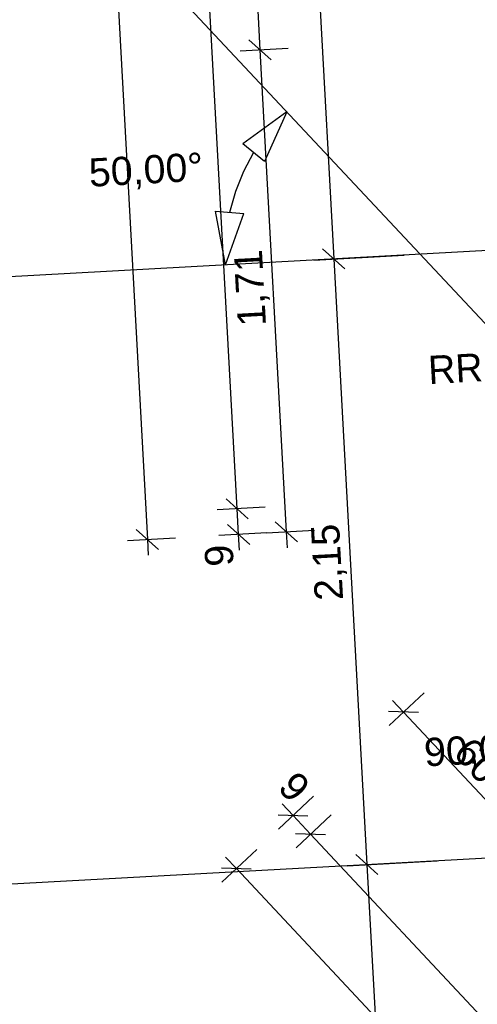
# Model space of a CAD drawing. Extents: x 199 to 1388, y 138 to 979.
# Tile 47 of 155: x 258 to 291, y 490 to 560. Entities that reach past the tile are written whole.
import ezdxf
from ezdxf.lldxf.tags import DXFTag

# ---------------------------------------------------------------- set-up
doc = ezdxf.new("R2010")
doc.units = 0
for name, color, linetype, lineweight, true_color in [('01AFU Allgemein Bemaßung-A07ET47HDI', 7, 'Continuous', 25, 0x848484), ('02 Raster Bemaßung-A07ET47FDI', 7, 'Continuous', 25, 0x848484), ('20 Fallrohre - Beschriftung-A07ET47PDI', 7, 'Continuous', 25, 0x848484), ('UPO_Loop2', 140, 'Continuous', 30, 0x00bfff)]:
    doc.layers.add(name, color=color, linetype=linetype, lineweight=lineweight, true_color=true_color)
doc.layers.add('02 Raster Gebäude-A07ET47NDI', color=7, linetype='Continuous', lineweight=25)
doc.styles.get("Standard").update_dxf_attribs({"font": 'arial.ttf'})
tags = doc.linetypes.add('Raster-A07ET47ODI', pattern=[0.2, 0.1, -0.05, 0, -0.05]).pattern_tags.tags
tags[10:11] = [DXFTag(74, 4), DXFTag(75, 0), DXFTag(340, '0'), DXFTag(46, 1.0), DXFTag(50, 0.0), DXFTag(44, 0.0), DXFTag(45, 0.0)]
tags[8:9] = [DXFTag(74, 4), DXFTag(75, 0), DXFTag(340, '0'), DXFTag(46, 1.0), DXFTag(50, 0.0), DXFTag(44, 0.0), DXFTag(45, 0.0)]
tags[6:7] = [DXFTag(74, 4), DXFTag(75, 0), DXFTag(340, '0'), DXFTag(46, 1.0), DXFTag(50, 0.0), DXFTag(44, 0.0), DXFTag(45, 0.0)]
tags[4:5] = [DXFTag(74, 4), DXFTag(75, 0), DXFTag(340, '0'), DXFTag(46, 1.0), DXFTag(50, 0.0), DXFTag(44, 0.0), DXFTag(45, 0.0)]

# ---------------------------------------------------------------- blocks, each defined once
blk = doc.blocks.new('Referenz-A07ET47ZDI', base_point=(226.995, 158.1))
at = {"layer": '01AFU Allgemein Bemaßung-A07ET47HDI'}
for p, q in [((252.743, 793.469), (267.535, 523.249)), ((273.894, 525.419), (259.476, 788.83)), ((273.32, 597.889), (275.507, 557.949)), ((276.297, 557.241), (274.717, 558.657)), ((274.103, 557.872), (277.504, 558.058)), ((275.507, 557.949), (277.377, 523.788)), ((275.891, 525.529), (272.49, 525.343)), ((273.105, 526.127), (274.684, 524.711)), ((273.994, 523.602), (273.894, 525.419)), ((273.204, 524.31), (274.784, 522.895)), ((276.587, 524.496), (278.167, 523.08)), ((266.745, 523.957), (268.325, 522.541)), ((275.991, 523.712), (272.59, 523.526)), ((274.055, 522.479), (273.994, 523.602)), ((275.973, 523.711), (279.374, 523.897)), ((277.377, 523.788), (277.438, 522.664)), ((266.131, 523.172), (269.532, 523.358)), ((267.535, 523.249), (267.596, 522.126)), ((287.146, 512.38), (284.66, 510.051)), ((285.686, 511.013), (284.917, 511.834)), ((286.746, 510.978), (284.626, 511.047)), ((293.862, 502.285), (285.686, 511.013)), ((276.829, 502.716), (279.315, 505.045)), ((277.086, 504.498), (277.855, 503.677)), ((278.916, 503.643), (276.795, 503.712)), ((277.855, 503.677), (279.099, 502.349)), ((278.073, 501.388), (280.559, 503.717)), ((280.16, 502.315), (278.039, 502.384)), ((279.099, 502.349), (387.912, 386.189)), ((272.811, 498.952), (275.297, 501.281)), ((273.069, 500.735), (273.838, 499.914)), ((274.898, 499.879), (272.778, 499.948)), ((273.838, 499.914), (430.432, 332.745))]:
    blk.add_line(p, q, dxfattribs=at)
at = {"layer": '02 Raster Bemaßung-A07ET47FDI'}
for p, q in [((267.129, 791.753), (280.738, 543.128)), ((277.419, 553.559), (274.288, 551.294)), ((277.419, 553.559), (275.84, 550.032)), ((275.84, 550.032), (274.288, 551.294)), ((275.064, 550.663), (274.342, 549.317)), ((274.342, 549.317), (273.773, 547.899)), ((273.773, 547.899), (273.364, 546.427)), ((272.367, 546.508), (274.361, 546.347)), ((273.063, 542.708), (272.367, 546.508)), ((273.063, 542.708), (274.361, 546.347)), ((281.528, 542.42), (279.948, 543.836)), ((279.334, 543.051), (285.731, 543.401)), ((280.738, 543.128), (283.088, 500.197)), ((281.684, 500.12), (288.081, 500.47)), ((283.878, 499.489), (282.298, 500.905)), ((283.088, 500.197), (285.821, 450.27))]:
    blk.add_line(p, q, dxfattribs=at)
at = {"layer": '02 Raster Gebäude-A07ET47NDI', "linetype": 'Raster-A07ET47ODI', "ltscale": 56.250004}
for p, q in [((268.905, 562.647), (551.626, 260.835)), ((320.128, 545.284), (255.738, 541.759)), ((321.873, 502.32), (257.482, 498.795))]:
    blk.add_line(p, q, dxfattribs=at)
at = {"layer": '01AFU Allgemein Bemaßung-A07ET47HDI', "linetype": 'ByBlock', "ltscale": 40.625, "char_height": 2, "attachment_point": 1}
for s, insert, rotation in [('{\\fArial;1,71}', (273.947, 538.294), 93.1332), ('{\\fArial;9}', (271.652, 521.272), 93.1332), ('{\\fArial;60}', (290.575, 509.401), 313.12936), ('{\\fArial;9}', (278.152, 506.968), 313.12936)]:
    blk.add_mtext(s, dxfattribs=dict(at, insert=insert, rotation=rotation))
at = {"layer": '02 Raster Bemaßung-A07ET47FDI', "linetype": 'ByBlock', "ltscale": 56.250004, "char_height": 2, "attachment_point": 1}
for s, insert, rotation in [('{\\fArial;50,00°}', (263.327, 550.239), 3.1332), ('{\\fArial;2,15}', (279.413, 518.859), 93.1332), ('{\\fArial;90,00°}', (287.091, 509.154), 3.1332)]:
    blk.add_mtext(s, dxfattribs=dict(at, insert=insert, rotation=rotation))
at = {"layer": '20 Fallrohre - Beschriftung-A07ET47PDI', "insert": (287.383, 536.251), "char_height": 2, "attachment_point": 1, "rotation": 3.1332}
blk.add_mtext('{\\fCentury Gothic;RR}', dxfattribs=at)

msp = doc.modelspace()

# ---------------------------------------------------------------- block references
at = {"layer": 'UPO_Loop2', "color": 219, "lineweight": 80, "ltscale": 4000.00006, "true_color": 0x642165}
msp.add_blockref('Referenz-A07ET47ZDI', (226.995, 158.1), dxfattribs=at)

doc.saveas('drawing.dxf')
